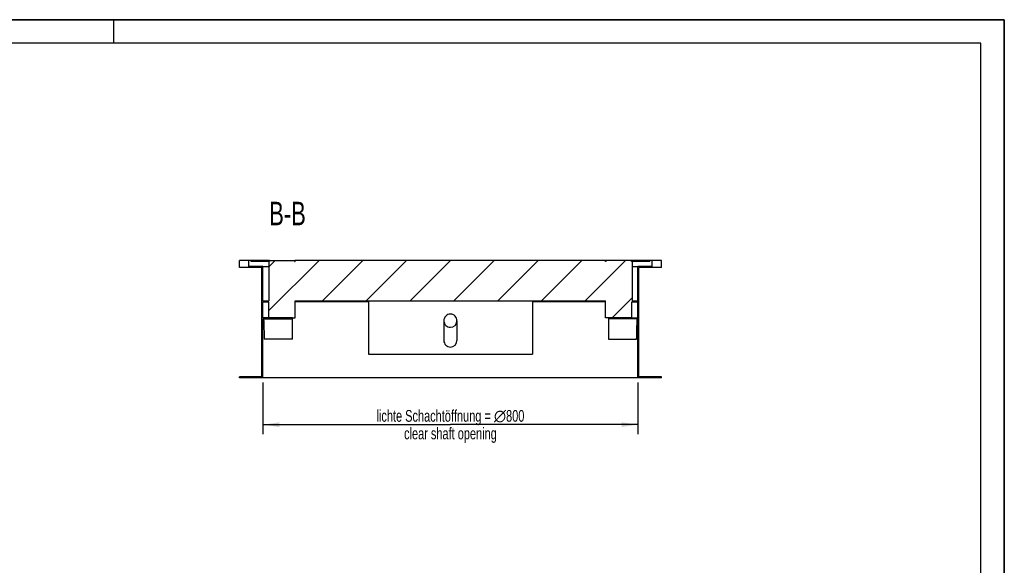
# Model space of a CAD drawing. Header units: millimetres. Extents: x 0 to 4200, y 0 to 2970.
# Tile 25 of 25: x 2100 to 4200, y 1807 to 2970. Entities that reach past the tile are written whole.
import ezdxf

# ---------------------------------------------------------------- set-up
doc = ezdxf.new("R2010")
doc.units = ezdxf.units.MM
doc.header["$LTSCALE"] = 231
doc.layers.get('0').update_dxf_attribs({"linetype": 'CONTINUOUS'})
for name, color, linetype in [('050_DIMENSIONING', 7, 'CONTINUOUS'), ('053_NOTES', 7, 'CONTINUOUS'), ('_ACHSEN', 7, 'CONTINUOUS')]:
    doc.layers.add(name, color=color, linetype=linetype)
doc.styles.get("Standard").update_dxf_attribs({"font": 'txt', "width": 0.7})
doc.dimstyles.new('DIMSTYLE_2', dxfattribs={"dimtxt": 25, "dimasz": 35, "dimexe": 2, "dimexo": 1, "dimtad": 1, "dimtxsty": 'Standard', "dimblk": '_FILLED', "dimblk1": '_FILLED', "dimblk2": '_FILLED', "dimcen": 0.09, "dimazin": 2, "dimtp": 0.8, "dimtm": 0.8, "dimtfac": 1, "dimtofl": 0, "dimtmove": 0, "dimatfit": 3, "dimldrblk": '_FILLED', "dimfxl": 1, "dimtolj": 1, "dimarcsym": 0})

# ---------------------------------------------------------------- blocks, each defined once
blk = doc.blocks.new('_FILLED')
at = {"color": 0, "linetype": 'ByBlock'}
blk.add_solid([(0, 0), (-1, 0.143), (-1, -0.143)], dxfattribs=at)
blk = doc.blocks.new('*D7')
at = {"layer": '050_DIMENSIONING', "color": 2, "linetype": 'Continuous', "transparency": 16777216}
for p, q in [((2618.7, 2197), (2618.7, 2087)), ((3418.7, 2197), (3418.7, 2087)), ((2618.7, 2107), (3018.7, 2107)), ((3418.7, 2107), (3018.7, 2107))]:
    blk.add_line(p, q, dxfattribs=at)
at = {"layer": '050_DIMENSIONING', "color": 2, "linetype": 'Continuous', "transparency": 16777216, "xscale": 35, "yscale": 35, "zscale": 35, "rotation": 180}
blk.add_blockref('_FILLED', (2618.7, 2107), dxfattribs=at)
at = {"layer": '050_DIMENSIONING', "color": 2, "linetype": 'Continuous', "transparency": 16777216, "xscale": 35, "yscale": 35, "zscale": 35}
blk.add_blockref('_FILLED', (3418.7, 2107), dxfattribs=at)
at = {"layer": '050_DIMENSIONING', "color": 2, "linetype": 'Continuous', "transparency": 16777216, "insert": (3018.7, 2138.2), "char_height": 25, "width": 746.786, "attachment_point": 2, "line_spacing_factor": 0.9}
blk.add_mtext('lichte Schachtöffnung = \\fgdt;{\\W1.0;{\\fgdt;n}}\\ftxt;800\\Pclear shaft opening', dxfattribs=at)

msp = doc.modelspace()

# ---------------------------------------------------------------- hatches: boundary and pattern name
at = {"linetype": 'Continuous'}
h = msp.add_hatch(dxfattribs=at)
h.set_pattern_fill('ANSI31', color=2, style=0, pattern_type=2)
h.set_pattern_definition([(45, (3018.67, 2456.98), (-46.711, 46.711), [])])
edge = h.paths.add_edge_path()
edge.add_line((3418.672, 2206.978), (3418.672, 2332.478))
edge.add_line((3418.672, 2332.478), (3355.535, 2332.478))
edge.add_line((3355.535, 2334.478), (3355.535, 2332.478))
edge.add_line((3355.535, 2334.478), (3418.672, 2334.478))
edge.add_line((3418.672, 2334.478), (3418.672, 2368.978))
edge.add_line((3405.672, 2368.978), (3418.672, 2368.978))
edge.add_line((3405.672, 2334.978), (3405.672, 2368.978))
edge.add_line((3405.672, 2334.978), (3349.672, 2334.978))
edge.add_line((3349.672, 2334.978), (3349.672, 2370.978))
edge.add_line((2687.672, 2370.978), (3349.672, 2370.978))
edge.add_line((2687.672, 2334.978), (2687.672, 2370.978))
edge.add_line((2631.672, 2334.978), (2687.672, 2334.978))
edge.add_line((2631.672, 2334.978), (2631.672, 2368.978))
edge.add_line((2618.672, 2368.978), (2631.672, 2368.978))
edge.add_line((2618.672, 2334.478), (2618.672, 2368.978))
edge.add_line((2681.809, 2334.478), (2618.672, 2334.478))
edge.add_line((2681.809, 2334.478), (2681.809, 2332.478))
edge.add_line((2618.672, 2332.478), (2681.809, 2332.478))
edge.add_line((2618.672, 2206.978), (2618.672, 2332.478))
edge.add_line((2618.672, 2206.978), (2568.672, 2206.978))
edge.add_line((2568.672, 2206.978), (2568.672, 2208.978))
edge.add_line((2616.672, 2208.978), (2568.672, 2208.978))
edge.add_line((2616.672, 2208.978), (2616.672, 2441.978))
edge.add_line((2616.672, 2441.978), (2568.672, 2441.978))
edge.add_line((2568.672, 2441.978), (2568.672, 2456.978))
edge.add_line((2588.672, 2456.978), (2568.672, 2456.978))
edge.add_line((2588.672, 2443.978), (2588.672, 2456.978))
edge.add_line((2618.672, 2443.978), (2588.672, 2443.978))
edge.add_line((2618.672, 2370.978), (2618.672, 2443.978))
edge.add_line((2618.672, 2370.978), (2631.172, 2370.978))
edge.add_line((2631.172, 2454.978), (2631.172, 2370.978))
edge.add_line((2631.172, 2454.978), (2593.672, 2454.978))
edge.add_line((2593.672, 2454.978), (2593.672, 2456.978))
edge.add_line((2631.672, 2456.978), (2593.672, 2456.978))
edge.add_line((2631.672, 2454.978), (2631.672, 2456.978))
edge.add_line((2631.672, 2454.978), (2632.672, 2454.978))
edge.add_line((2632.672, 2454.978), (2632.672, 2456.978))
edge.add_line((2632.672, 2456.978), (2686.672, 2456.978))
edge.add_line((2686.672, 2454.978), (2686.672, 2456.978))
edge.add_line((2686.672, 2454.978), (2687.672, 2454.978))
edge.add_line((2687.672, 2454.978), (2687.672, 2456.978))
edge.add_line((3349.672, 2456.978), (2687.672, 2456.978))
edge.add_line((3349.672, 2454.978), (3349.672, 2456.978))
edge.add_line((3350.672, 2454.978), (3349.672, 2454.978))
edge.add_line((3350.672, 2454.978), (3350.672, 2456.978))
edge.add_line((3404.672, 2456.978), (3350.672, 2456.978))
edge.add_line((3404.672, 2454.978), (3404.672, 2456.978))
edge.add_line((3405.672, 2454.978), (3404.672, 2454.978))
edge.add_line((3405.672, 2454.978), (3405.672, 2456.978))
edge.add_line((3443.672, 2456.978), (3405.672, 2456.978))
edge.add_line((3443.672, 2454.978), (3443.672, 2456.978))
edge.add_line((3443.672, 2454.978), (3406.172, 2454.978))
edge.add_line((3406.172, 2454.978), (3406.172, 2370.978))
edge.add_line((3406.172, 2370.978), (3418.672, 2370.978))
edge.add_line((3418.672, 2370.978), (3418.672, 2443.978))
edge.add_line((3448.672, 2443.978), (3418.672, 2443.978))
edge.add_line((3448.672, 2443.978), (3448.672, 2456.978))
edge.add_line((3468.672, 2456.978), (3448.672, 2456.978))
edge.add_line((3468.672, 2441.978), (3468.672, 2456.978))
edge.add_line((3468.672, 2441.978), (3420.672, 2441.978))
edge.add_line((3420.672, 2208.978), (3420.672, 2441.978))
edge.add_line((3468.672, 2208.978), (3420.672, 2208.978))
edge.add_line((3468.672, 2206.978), (3468.672, 2208.978))
edge.add_line((3468.672, 2206.978), (3418.672, 2206.978))
edge = h.paths.add_edge_path()
edge.add_spline(control_points=[(3018.672, 2342.667), (3018.964, 2342.667), (3019.546, 2342.649), (3020.418, 2342.566), (3021.282, 2342.429), (3022.137, 2342.237), (3022.978, 2341.992), (3023.803, 2341.694), (3024.608, 2341.344), (3025.391, 2340.944), (3026.147, 2340.495), (3026.875, 2339.999), (3027.571, 2339.457), (3028.232, 2338.872), (3028.856, 2338.246), (3029.44, 2337.581), (3029.983, 2336.879), (3030.48, 2336.144), (3030.932, 2335.379), (3031.334, 2334.585), (3031.687, 2333.767), (3031.988, 2332.928), (3032.236, 2332.071), (3032.43, 2331.2), (3032.57, 2330.318), (3032.653, 2329.428), (3032.681, 2328.535), (3032.653, 2327.642), (3032.57, 2326.753), (3032.43, 2325.87), (3032.236, 2324.999), (3031.988, 2324.142), (3031.687, 2323.303), (3031.334, 2322.485), (3030.932, 2321.692), (3030.48, 2320.926), (3029.983, 2320.191), (3029.44, 2319.49), (3028.856, 2318.825), (3028.232, 2318.198), (3027.571, 2317.613), (3026.875, 2317.072), (3026.147, 2316.575), (3025.391, 2316.126), (3024.608, 2315.726), (3023.803, 2315.377), (3022.978, 2315.079), (3022.137, 2314.833), (3021.282, 2314.642), (3020.418, 2314.504), (3019.546, 2314.422), (3018.964, 2314.403), (3018.672, 2314.403)], knot_values=[0, 0, 0, 0, 0.02, 0.04, 0.06, 0.08, 0.1, 0.12, 0.14, 0.16, 0.18, 0.2, 0.22, 0.24, 0.26, 0.28, 0.3, 0.32, 0.34, 0.36, 0.38, 0.4, 0.42, 0.44, 0.46, 0.48, 0.5, 0.52, 0.54, 0.56, 0.58, 0.6, 0.62, 0.64, 0.66, 0.68, 0.7, 0.72, 0.74, 0.76, 0.78, 0.8, 0.82, 0.84, 0.86, 0.88, 0.9, 0.92, 0.94, 0.96, 0.98, 1, 1, 1, 1], degree=3, periodic=0)
edge.add_spline(control_points=[(3018.672, 2314.403), (3018.38, 2314.403), (3017.798, 2314.422), (3016.926, 2314.504), (3016.062, 2314.642), (3015.207, 2314.833), (3014.366, 2315.079), (3013.541, 2315.377), (3012.736, 2315.726), (3011.953, 2316.126), (3011.197, 2316.575), (3010.469, 2317.072), (3009.773, 2317.613), (3009.112, 2318.198), (3008.488, 2318.825), (3007.903, 2319.49), (3007.361, 2320.191), (3006.864, 2320.926), (3006.412, 2321.692), (3006.01, 2322.485), (3005.657, 2323.303), (3005.356, 2324.142), (3005.108, 2324.999), (3004.914, 2325.87), (3004.774, 2326.753), (3004.691, 2327.642), (3004.663, 2328.535), (3004.691, 2329.428), (3004.774, 2330.318), (3004.914, 2331.2), (3005.108, 2332.071), (3005.356, 2332.928), (3005.657, 2333.767), (3006.01, 2334.585), (3006.412, 2335.379), (3006.864, 2336.144), (3007.361, 2336.879), (3007.903, 2337.581), (3008.488, 2338.246), (3009.112, 2338.872), (3009.773, 2339.457), (3010.469, 2339.999), (3011.197, 2340.495), (3011.953, 2340.944), (3012.736, 2341.344), (3013.541, 2341.694), (3014.366, 2341.992), (3015.207, 2342.237), (3016.062, 2342.429), (3016.926, 2342.566), (3017.798, 2342.649), (3018.38, 2342.667), (3018.672, 2342.667)], knot_values=[0, 0, 0, 0, 0.02, 0.04, 0.06, 0.08, 0.1, 0.12, 0.14, 0.16, 0.18, 0.2, 0.22, 0.24, 0.26, 0.28, 0.3, 0.32, 0.34, 0.36, 0.38, 0.4, 0.42, 0.44, 0.46, 0.48, 0.5, 0.52, 0.54, 0.56, 0.58, 0.6, 0.62, 0.64, 0.66, 0.68, 0.7, 0.72, 0.74, 0.76, 0.78, 0.8, 0.82, 0.84, 0.86, 0.88, 0.9, 0.92, 0.94, 0.96, 0.98, 1, 1, 1, 1], degree=3, periodic=0)

# ---------------------------------------------------------------- linework, layer by layer
at = {"color": 7, "linetype": 'Continuous'}
for p, q in [((0, 2970), (4200, 2970)), ((4200, 0), (4200, 2970)), ((2588.672, 2456.978), (2568.672, 2456.978)), ((2568.672, 2441.978), (2568.672, 2456.978)), ((2616.672, 2441.978), (2568.672, 2441.978)), ((2588.672, 2443.978), (2588.672, 2456.978)), ((2593.672, 2456.978), (2588.672, 2456.978)), ((2618.672, 2443.978), (2588.672, 2443.978)), ((2618.672, 2456.978), (2593.672, 2456.978)), ((2593.672, 2454.978), (2593.672, 2456.978)), ((2631.172, 2454.978), (2593.672, 2454.978)), ((2616.672, 2208.978), (2616.672, 2441.978)), ((2631.672, 2456.978), (2618.672, 2456.978)), ((2618.672, 2443.978), (2631.172, 2443.978)), ((2618.672, 2370.978), (2618.672, 2443.978)), ((2631.172, 2454.978), (2631.172, 2370.978)), ((2632.626, 2456.978), (2631.672, 2456.978)), ((2631.672, 2454.978), (2631.672, 2456.978)), ((2631.672, 2454.978), (2632.672, 2454.978)), ((2632.672, 2456.978), (2632.626, 2456.978)), ((2632.672, 2456.978), (2659.672, 2456.978)), ((2632.672, 2454.978), (2632.672, 2456.978)), ((2659.672, 2456.978), (2686.672, 2456.978)), ((2686.718, 2456.978), (2686.672, 2456.978)), ((2686.672, 2454.978), (2686.672, 2456.978)), ((2686.672, 2454.978), (2687.672, 2454.978)), ((2687.672, 2456.978), (2686.718, 2456.978)), ((3349.672, 2456.978), (2687.672, 2456.978)), ((2687.672, 2454.978), (2687.672, 2456.978)), ((3350.626, 2456.978), (3349.672, 2456.978)), ((3349.672, 2454.978), (3349.672, 2456.978)), ((3350.672, 2454.978), (3349.672, 2454.978)), ((3350.672, 2456.978), (3350.626, 2456.978)), ((3377.672, 2456.978), (3350.672, 2456.978)), ((3350.672, 2454.978), (3350.672, 2456.978)), ((3404.672, 2456.978), (3377.672, 2456.978)), ((3404.718, 2456.978), (3404.672, 2456.978)), ((3404.672, 2454.978), (3404.672, 2456.978)), ((3405.672, 2454.978), (3404.672, 2454.978)), ((3405.672, 2456.978), (3404.718, 2456.978)), ((3418.672, 2456.978), (3405.672, 2456.978)), ((3405.672, 2454.978), (3405.672, 2456.978)), ((3443.672, 2454.978), (3406.172, 2454.978)), ((3406.172, 2454.978), (3406.172, 2370.978)), ((3406.172, 2443.978), (3418.672, 2443.978)), ((3443.672, 2456.978), (3418.672, 2456.978)), ((3448.672, 2443.978), (3418.672, 2443.978)), ((3418.672, 2370.978), (3418.672, 2443.978)), ((3468.672, 2441.978), (3420.672, 2441.978)), ((3420.672, 2208.978), (3420.672, 2441.978)), ((3443.672, 2454.978), (3443.672, 2456.978)), ((3448.672, 2456.978), (3443.672, 2456.978)), ((3448.672, 2443.978), (3448.672, 2456.978)), ((3468.672, 2456.978), (3448.672, 2456.978)), ((3468.672, 2441.978), (3468.672, 2456.978)), ((2618.672, 2370.978), (2631.172, 2370.978)), ((2618.672, 2334.478), (2618.672, 2368.978)), ((2618.672, 2368.978), (2631.672, 2368.978)), ((2631.672, 2334.978), (2631.672, 2368.978)), ((2687.672, 2370.978), (3349.672, 2370.978)), ((2687.672, 2334.978), (2687.672, 2370.978)), ((3349.672, 2334.978), (3349.672, 2370.978)), ((3405.672, 2368.978), (3418.672, 2368.978)), ((3405.672, 2334.978), (3405.672, 2368.978)), ((3406.172, 2370.978), (3418.672, 2370.978)), ((3418.672, 2334.478), (3418.672, 2368.978)), ((2681.809, 2334.478), (2618.672, 2334.478)), ((2618.672, 2206.978), (2618.672, 2332.478)), ((2618.672, 2332.478), (2681.809, 2332.478)), ((2631.672, 2334.978), (2687.672, 2334.978)), ((2681.809, 2334.478), (2681.809, 2332.478)), ((2681.809, 2289.478), (2681.809, 2332.478)), ((3405.672, 2334.978), (3349.672, 2334.978)), ((3355.535, 2334.478), (3418.672, 2334.478)), ((3355.535, 2334.478), (3355.535, 2332.478)), ((3355.535, 2332.478), (3355.535, 2289.478)), ((3418.672, 2332.478), (3355.535, 2332.478)), ((3418.672, 2206.978), (3418.672, 2332.478)), ((3004.672, 2328.535), (3004.672, 2286.557)), ((3032.672, 2328.535), (3032.672, 2286.557)), ((2681.809, 2289.478), (2621.571, 2289.478)), ((3355.535, 2289.478), (3415.773, 2289.478)), ((2616.672, 2208.978), (2568.672, 2208.978)), ((2568.672, 2206.978), (2568.672, 2208.978)), ((2618.672, 2206.978), (2568.672, 2206.978)), ((3418.672, 2206.978), (2618.672, 2206.978)), ((3468.672, 2206.978), (3418.672, 2206.978)), ((3468.672, 2208.978), (3420.672, 2208.978)), ((3468.672, 2206.978), (3468.672, 2208.978))]:
    msp.add_line(p, q, dxfattribs=at)
at = {"color": 3, "linetype": 'Continuous'}
for p, q in [((4200, 2970), (0, 2970)), ((2300, 2970), (2300, 2920)), ((4200, 2970), (4200, 0))]:
    msp.add_line(p, q, dxfattribs=at)
at = {"color": 5, "linetype": 'Continuous'}
for p, q in [((4150, 2920), (50, 2920)), ((4150, 50), (4150, 2920))]:
    msp.add_line(p, q, dxfattribs=at)
at = {"color": 7, "linetype": 'Continuous'}
for centre, major_axis, ratio, start_param, end_param in [((3018.672, 2468.871), (0, 1492.82), 0.26794919, -4.62089555, -4.59192749), ((3018.672, 2328.535), (0, 14.132), 0.99066086, 0, 1.57079633), ((3018.672, 2328.535), (0, 14.132), 0.99066086, -1.57079633, 0), ((3018.672, 2468.871), (0, 1492.82), 0.26794919, -1.69125782, -1.66228976), ((3018.672, 2328.535), (0, 14.132), 0.99066086, -4.71238898, -3.14159265), ((3018.672, 2328.535), (0, 14.132), 0.99066086, -3.14159265, -1.57079633), ((3018.672, 2286.557), (0, 14.132), 0.99066086, -4.71238898, -3.14159265), ((3018.672, 2286.557), (0, 14.132), 0.99066086, -3.14159265, -1.57079633)]:
    msp.add_ellipse(centre, major_axis=major_axis, ratio=ratio, start_param=start_param, end_param=end_param, dxfattribs=at)
at = {"layer": '_ACHSEN', "color": 7, "linetype": 'Continuous'}
for p, q in [((2843.672, 2368.978), (2687.672, 2368.978)), ((2843.672, 2370.978), (2843.672, 2368.978)), ((2843.672, 2368.978), (2843.672, 2256.978)), ((3193.672, 2370.978), (3193.672, 2368.978)), ((3349.672, 2368.978), (3193.672, 2368.978)), ((3193.672, 2368.978), (3193.672, 2256.978)), ((2843.672, 2256.978), (3193.672, 2256.978))]:
    msp.add_line(p, q, dxfattribs=at)

# ---------------------------------------------------------------- texts
at = {"layer": '053_NOTES', "color": 2, "linetype": 'Continuous', "insert": (2710.183, 2581.978), "char_height": 50, "width": 171.42857, "attachment_point": 3, "line_spacing_factor": 0.9}
msp.add_mtext('B-B', dxfattribs=at)

# ---------------------------------------------------------------- dimensions: what is measured, and where the dimension line sits
at = {"layer": '050_DIMENSIONING', "color": 2, "linetype": 'Continuous'}
dim = msp.add_linear_dim(base=(3418.672, 2106.978), p1=(2618.672, 2197.978), p2=(3418.672, 2197.978), text='lichte Schachtöffnung = %%c<>\\Pclear shaft opening', dimstyle='DIMSTYLE_2', dxfattribs=at)
dim.commit()
dim.dimension.update_dxf_attribs({"geometry": '*D7', "text_midpoint": (3018.672, 2106.978), "dimtype": 160})

doc.saveas('drawing.dxf')
